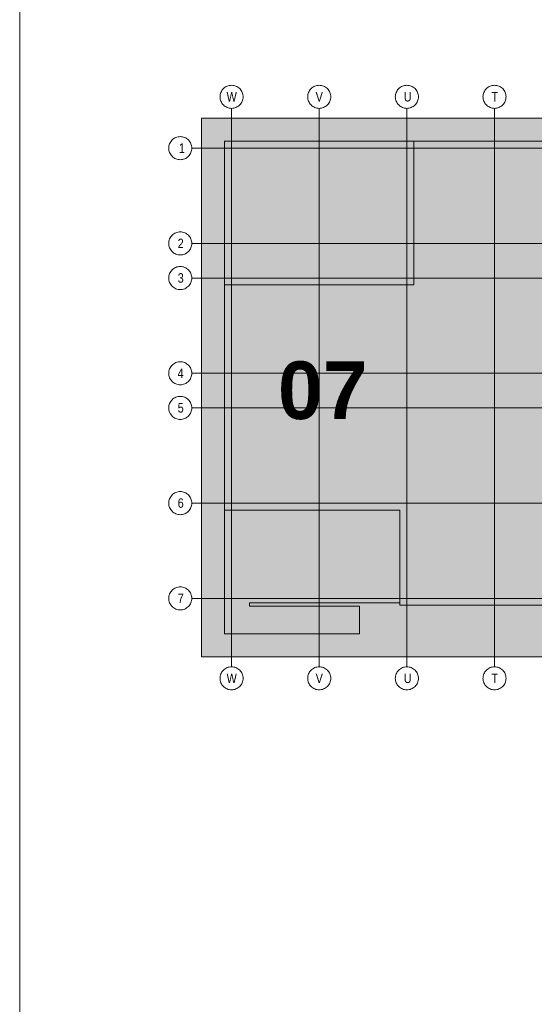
# Model space of a CAD drawing. Extents: x -620 to 300, y 62 to 1112.
# Tile 118 of 200: x 115 to 153, y 214 to 287. Entities that reach past the tile are written whole.
import ezdxf
from ezdxf.lldxf.tags import DXFTag

# ---------------------------------------------------------------- set-up
doc = ezdxf.new("R2010")
doc.units = 0
for name, color, linetype, lineweight in [('iwb_Plankopf Linie', 7, 'Continuous', 13), ('PK_LP', 7, 'Continuous', 9), ('PK_LP_Achsen', 7, 'STRICHPUNKT2', 5)]:
    doc.layers.add(name, color=color, linetype=linetype, lineweight=lineweight)
for name, color, linetype, lineweight, true_color in [('PK_LP_T03', 3, 'Continuous', 9, 0x00ff00), ('PK_LP_T03_Rest', 9, 'Continuous', 9, 0x808080), ('PK_LP_Tennung', 9, 'Continuous', 18, 0x808080)]:
    doc.layers.add(name, color=color, linetype=linetype, lineweight=lineweight, true_color=true_color)
doc.styles.get("Standard").update_dxf_attribs({"font": 'ARIALN.TTF'})
tags = doc.linetypes.add('grob', pattern=[14, 3, -8, 3]).pattern_tags.tags
tags[8:9] = [DXFTag(74, 4), DXFTag(75, 0), DXFTag(340, '0'), DXFTag(46, 0.0), DXFTag(50, 0.0), DXFTag(44, 0.0), DXFTag(45, 0.0)]
tags[6:7] = [DXFTag(74, 4), DXFTag(75, 0), DXFTag(340, '0'), DXFTag(46, 0.0), DXFTag(50, 0.0), DXFTag(44, 0.0), DXFTag(45, 0.0)]
tags[4:5] = [DXFTag(74, 4), DXFTag(75, 0), DXFTag(340, '0'), DXFTag(46, 0.0), DXFTag(50, 0.0), DXFTag(44, 0.0), DXFTag(45, 0.0)]
tags = doc.linetypes.add('STRICHPUNKT2', pattern=[12.7, 6.35, -3.175, 0, -3.175]).pattern_tags.tags
tags[10:11] = [DXFTag(74, 4), DXFTag(75, 0), DXFTag(340, '0'), DXFTag(46, 0.0), DXFTag(50, 0.0), DXFTag(44, 0.0), DXFTag(45, 0.0)]
tags[8:9] = [DXFTag(74, 4), DXFTag(75, 0), DXFTag(340, '0'), DXFTag(46, 0.0), DXFTag(50, 0.0), DXFTag(44, 0.0), DXFTag(45, 0.0)]
tags[6:7] = [DXFTag(74, 4), DXFTag(75, 0), DXFTag(340, '0'), DXFTag(46, 0.0), DXFTag(50, 0.0), DXFTag(44, 0.0), DXFTag(45, 0.0)]
tags[4:5] = [DXFTag(74, 4), DXFTag(75, 0), DXFTag(340, '0'), DXFTag(46, 0.0), DXFTag(50, 0.0), DXFTag(44, 0.0), DXFTag(45, 0.0)]

# ---------------------------------------------------------------- blocks, each defined once
blk = doc.blocks.new('Blockreferenz-A06CPVLRL0')
at = {"layer": 'PK_LP', "linetype": 'grob', "lineweight": 5, "ltscale": 0.13}
for p, q in [((128.76, 279.685), (143.888, 279.685)), ((128.76, 240.014), (128.76, 279.685)), ((143.888, 279.685), (169.728, 279.685)), ((143.888, 240.014), (143.888, 279.685)), ((143.888, 279.685), (143.888, 240.014)), ((143.888, 240.014), (128.76, 240.014)), ((169.728, 240.014), (143.888, 240.014))]:
    blk.add_line(p, q, dxfattribs=at)
at = {"layer": 'PK_LP', "linetype": 'ByBlock', "lineweight": 13, "ltscale": 0.13}
for p, q in [((130.46, 277.985), (144.395, 277.985)), ((130.46, 267.408), (130.46, 277.985)), ((209.085, 277.985), (144.395, 277.985)), ((144.395, 277.985), (144.395, 267.408)), ((144.395, 277.985), (144.395, 267.408)), ((130.46, 267.408), (130.46, 250.833)), ((144.395, 267.408), (130.46, 267.408)), ((144.395, 267.408), (130.46, 267.408)), ((130.46, 241.714), (130.46, 250.833)), ((130.46, 250.833), (143.38, 250.833)), ((130.46, 250.833), (143.38, 250.833)), ((143.38, 250.833), (143.38, 243.996)), ((143.38, 250.833), (143.38, 243.82)), ((143.38, 243.996), (132.286, 243.996)), ((132.286, 243.996), (132.286, 243.754)), ((132.286, 243.754), (140.398, 243.754)), ((140.398, 243.754), (140.398, 241.714)), ((143.38, 243.82), (196.075, 243.82)), ((140.398, 241.714), (130.46, 241.714))]:
    blk.add_line(p, q, dxfattribs=at)
at = {"layer": 'PK_LP_Achsen', "linetype": 'ByBlock', "ltscale": 0.13}
for p, q in [((130.567, 282.007), (130.642, 282.043)), ((130.642, 282.043), (130.721, 282.071)), ((130.721, 282.071), (130.802, 282.091)), ((130.802, 282.091), (130.884, 282.103)), ((130.884, 282.103), (130.968, 282.108)), ((130.968, 282.108), (131.051, 282.103)), ((131.051, 282.103), (131.134, 282.091)), ((131.134, 282.091), (131.214, 282.071)), ((131.214, 282.071), (131.293, 282.043)), ((131.293, 282.043), (131.368, 282.007)), ((137.027, 282.007), (137.102, 282.043)), ((137.102, 282.043), (137.181, 282.071)), ((137.181, 282.071), (137.262, 282.091)), ((137.262, 282.091), (137.344, 282.103)), ((137.344, 282.103), (137.428, 282.108)), ((137.428, 282.108), (137.511, 282.103)), ((137.511, 282.103), (137.594, 282.091)), ((137.594, 282.091), (137.674, 282.071)), ((137.674, 282.071), (137.753, 282.043)), ((137.753, 282.043), (137.828, 282.007)), ((143.487, 282.007), (143.562, 282.043)), ((143.562, 282.043), (143.641, 282.071)), ((143.641, 282.071), (143.722, 282.091)), ((143.722, 282.091), (143.804, 282.103)), ((143.804, 282.103), (143.888, 282.108)), ((143.888, 282.108), (143.971, 282.103)), ((143.971, 282.103), (144.054, 282.091)), ((144.054, 282.091), (144.134, 282.071)), ((144.134, 282.071), (144.213, 282.043)), ((144.213, 282.043), (144.288, 282.007)), ((149.947, 282.007), (150.022, 282.043)), ((150.022, 282.043), (150.101, 282.071)), ((150.101, 282.071), (150.182, 282.091)), ((150.182, 282.091), (150.264, 282.103)), ((150.264, 282.103), (150.348, 282.108)), ((150.348, 282.108), (150.431, 282.103)), ((150.431, 282.103), (150.514, 282.091)), ((150.514, 282.091), (150.594, 282.071)), ((150.594, 282.071), (150.673, 282.043)), ((150.673, 282.043), (150.748, 282.007)), ((130.118, 281.258), (130.122, 281.341)), ((130.122, 281.341), (130.134, 281.423)), ((130.134, 281.423), (130.154, 281.504)), ((130.154, 281.504), (130.182, 281.583)), ((130.182, 281.583), (130.218, 281.658)), ((130.218, 281.658), (130.261, 281.73)), ((130.261, 281.73), (130.311, 281.797)), ((130.311, 281.797), (130.367, 281.859)), ((130.367, 281.859), (130.428, 281.915)), ((130.428, 281.915), (130.495, 281.964)), ((130.495, 281.964), (130.567, 282.007)), ((131.368, 282.007), (131.44, 281.964)), ((131.44, 281.964), (131.507, 281.915)), ((131.507, 281.915), (131.569, 281.859)), ((131.569, 281.859), (131.625, 281.797)), ((131.625, 281.797), (131.674, 281.73)), ((131.674, 281.73), (131.717, 281.658)), ((131.717, 281.658), (131.753, 281.583)), ((131.753, 281.583), (131.781, 281.504)), ((131.781, 281.504), (131.801, 281.423)), ((131.801, 281.423), (131.814, 281.341)), ((131.814, 281.341), (131.818, 281.258)), ((136.578, 281.258), (136.582, 281.341)), ((136.582, 281.341), (136.594, 281.423)), ((136.594, 281.423), (136.614, 281.504)), ((136.614, 281.504), (136.642, 281.583)), ((136.642, 281.583), (136.678, 281.658)), ((136.678, 281.658), (136.721, 281.73)), ((136.721, 281.73), (136.771, 281.797)), ((136.771, 281.797), (136.827, 281.859)), ((136.827, 281.859), (136.888, 281.915)), ((136.888, 281.915), (136.955, 281.964)), ((136.955, 281.964), (137.027, 282.007)), ((137.828, 282.007), (137.9, 281.964)), ((137.9, 281.964), (137.967, 281.915)), ((137.967, 281.915), (138.029, 281.859)), ((138.029, 281.859), (138.085, 281.797)), ((138.085, 281.797), (138.134, 281.73)), ((138.134, 281.73), (138.177, 281.658)), ((138.177, 281.658), (138.213, 281.583)), ((138.213, 281.583), (138.241, 281.504)), ((138.241, 281.504), (138.261, 281.423)), ((138.261, 281.423), (138.274, 281.341)), ((138.274, 281.341), (138.278, 281.258)), ((143.038, 281.258), (143.042, 281.341)), ((143.042, 281.341), (143.054, 281.423)), ((143.054, 281.423), (143.074, 281.504)), ((143.074, 281.504), (143.102, 281.583)), ((143.102, 281.583), (143.138, 281.658)), ((143.138, 281.658), (143.181, 281.73)), ((143.181, 281.73), (143.231, 281.797)), ((143.231, 281.797), (143.287, 281.859)), ((143.287, 281.859), (143.348, 281.915)), ((143.348, 281.915), (143.415, 281.964)), ((143.415, 281.964), (143.487, 282.007)), ((144.288, 282.007), (144.36, 281.964)), ((144.36, 281.964), (144.427, 281.915)), ((144.427, 281.915), (144.489, 281.859)), ((144.489, 281.859), (144.545, 281.797)), ((144.545, 281.797), (144.594, 281.73)), ((144.594, 281.73), (144.637, 281.658)), ((144.637, 281.658), (144.673, 281.583)), ((144.673, 281.583), (144.701, 281.504)), ((144.701, 281.504), (144.721, 281.423)), ((144.721, 281.423), (144.734, 281.341)), ((144.734, 281.341), (144.738, 281.258)), ((149.498, 281.258), (149.502, 281.341)), ((149.502, 281.341), (149.514, 281.423)), ((149.514, 281.423), (149.534, 281.504)), ((149.534, 281.504), (149.562, 281.583)), ((149.562, 281.583), (149.598, 281.658)), ((149.598, 281.658), (149.641, 281.73)), ((149.641, 281.73), (149.691, 281.797)), ((149.691, 281.797), (149.747, 281.859)), ((149.747, 281.859), (149.808, 281.915)), ((149.808, 281.915), (149.875, 281.964)), ((149.875, 281.964), (149.947, 282.007)), ((150.748, 282.007), (150.82, 281.964)), ((150.82, 281.964), (150.887, 281.915)), ((150.887, 281.915), (150.949, 281.859)), ((150.949, 281.859), (151.005, 281.797)), ((151.005, 281.797), (151.054, 281.73)), ((151.054, 281.73), (151.097, 281.658)), ((151.097, 281.658), (151.133, 281.583)), ((151.133, 281.583), (151.161, 281.504)), ((151.161, 281.504), (151.181, 281.423)), ((151.181, 281.423), (151.194, 281.341)), ((151.194, 281.341), (151.198, 281.258)), ((130.122, 281.174), (130.118, 281.258)), ((130.134, 281.092), (130.122, 281.174)), ((130.154, 281.011), (130.134, 281.092)), ((130.182, 280.932), (130.154, 281.011)), ((130.218, 280.857), (130.182, 280.932)), ((130.261, 280.785), (130.218, 280.857)), ((130.311, 280.718), (130.261, 280.785)), ((130.367, 280.656), (130.311, 280.718)), ((130.428, 280.6), (130.367, 280.656)), ((130.495, 280.551), (130.428, 280.6)), ((131.507, 280.6), (131.44, 280.551)), ((131.569, 280.656), (131.507, 280.6)), ((131.625, 280.718), (131.569, 280.656)), ((131.674, 280.785), (131.625, 280.718)), ((131.717, 280.857), (131.674, 280.785)), ((131.753, 280.932), (131.717, 280.857)), ((131.781, 281.011), (131.753, 280.932)), ((131.801, 281.092), (131.781, 281.011)), ((131.814, 281.174), (131.801, 281.092)), ((131.818, 281.258), (131.814, 281.174)), ((136.582, 281.174), (136.578, 281.258)), ((136.594, 281.092), (136.582, 281.174)), ((136.614, 281.011), (136.594, 281.092)), ((136.642, 280.932), (136.614, 281.011)), ((136.678, 280.857), (136.642, 280.932)), ((136.721, 280.785), (136.678, 280.857)), ((136.771, 280.718), (136.721, 280.785)), ((136.827, 280.656), (136.771, 280.718)), ((136.888, 280.6), (136.827, 280.656)), ((136.955, 280.551), (136.888, 280.6)), ((137.967, 280.6), (137.9, 280.551)), ((138.029, 280.656), (137.967, 280.6)), ((138.085, 280.718), (138.029, 280.656)), ((138.134, 280.785), (138.085, 280.718)), ((138.177, 280.857), (138.134, 280.785)), ((138.213, 280.932), (138.177, 280.857)), ((138.241, 281.011), (138.213, 280.932)), ((138.261, 281.092), (138.241, 281.011)), ((138.274, 281.174), (138.261, 281.092)), ((138.278, 281.258), (138.274, 281.174)), ((143.042, 281.174), (143.038, 281.258)), ((143.054, 281.092), (143.042, 281.174)), ((143.074, 281.011), (143.054, 281.092)), ((143.102, 280.932), (143.074, 281.011)), ((143.138, 280.857), (143.102, 280.932)), ((143.181, 280.785), (143.138, 280.857)), ((143.231, 280.718), (143.181, 280.785)), ((143.287, 280.656), (143.231, 280.718)), ((143.348, 280.6), (143.287, 280.656)), ((143.415, 280.551), (143.348, 280.6)), ((144.427, 280.6), (144.36, 280.551)), ((144.489, 280.656), (144.427, 280.6)), ((144.545, 280.718), (144.489, 280.656)), ((144.594, 280.785), (144.545, 280.718)), ((144.637, 280.857), (144.594, 280.785)), ((144.673, 280.932), (144.637, 280.857)), ((144.701, 281.011), (144.673, 280.932)), ((144.721, 281.092), (144.701, 281.011)), ((144.734, 281.174), (144.721, 281.092)), ((144.738, 281.258), (144.734, 281.174)), ((149.502, 281.174), (149.498, 281.258)), ((149.514, 281.092), (149.502, 281.174)), ((149.534, 281.011), (149.514, 281.092)), ((149.562, 280.932), (149.534, 281.011)), ((149.598, 280.857), (149.562, 280.932)), ((149.641, 280.785), (149.598, 280.857)), ((149.691, 280.718), (149.641, 280.785)), ((149.747, 280.656), (149.691, 280.718)), ((149.808, 280.6), (149.747, 280.656)), ((149.875, 280.551), (149.808, 280.6)), ((150.887, 280.6), (150.82, 280.551)), ((150.949, 280.656), (150.887, 280.6)), ((151.005, 280.718), (150.949, 280.656)), ((151.054, 280.785), (151.005, 280.718)), ((151.097, 280.857), (151.054, 280.785)), ((151.133, 280.932), (151.097, 280.857)), ((151.161, 281.011), (151.133, 280.932)), ((151.181, 281.092), (151.161, 281.011)), ((151.194, 281.174), (151.181, 281.092)), ((151.198, 281.258), (151.194, 281.174)), ((130.567, 280.508), (130.495, 280.551)), ((130.642, 280.472), (130.567, 280.508)), ((130.721, 280.444), (130.642, 280.472)), ((130.802, 280.424), (130.721, 280.444)), ((130.884, 280.412), (130.802, 280.424)), ((130.968, 280.408), (130.884, 280.412)), ((131.051, 280.412), (130.968, 280.408)), ((131.134, 280.424), (131.051, 280.412)), ((131.214, 280.444), (131.134, 280.424)), ((131.293, 280.472), (131.214, 280.444)), ((131.368, 280.508), (131.293, 280.472)), ((131.44, 280.551), (131.368, 280.508)), ((137.027, 280.508), (136.955, 280.551)), ((137.102, 280.472), (137.027, 280.508)), ((137.181, 280.444), (137.102, 280.472)), ((137.262, 280.424), (137.181, 280.444)), ((137.344, 280.412), (137.262, 280.424)), ((137.428, 280.408), (137.344, 280.412)), ((137.511, 280.412), (137.428, 280.408)), ((137.594, 280.424), (137.511, 280.412)), ((137.674, 280.444), (137.594, 280.424)), ((137.753, 280.472), (137.674, 280.444)), ((137.828, 280.508), (137.753, 280.472)), ((137.9, 280.551), (137.828, 280.508)), ((143.487, 280.508), (143.415, 280.551)), ((143.562, 280.472), (143.487, 280.508)), ((143.641, 280.444), (143.562, 280.472)), ((143.722, 280.424), (143.641, 280.444)), ((143.804, 280.412), (143.722, 280.424)), ((143.888, 280.408), (143.804, 280.412)), ((143.971, 280.412), (143.888, 280.408)), ((144.054, 280.424), (143.971, 280.412)), ((144.134, 280.444), (144.054, 280.424)), ((144.213, 280.472), (144.134, 280.444)), ((144.288, 280.508), (144.213, 280.472)), ((144.36, 280.551), (144.288, 280.508)), ((149.947, 280.508), (149.875, 280.551)), ((150.022, 280.472), (149.947, 280.508)), ((150.101, 280.444), (150.022, 280.472)), ((150.182, 280.424), (150.101, 280.444)), ((150.264, 280.412), (150.182, 280.424)), ((150.348, 280.408), (150.264, 280.412)), ((150.431, 280.412), (150.348, 280.408)), ((150.514, 280.424), (150.431, 280.412)), ((150.594, 280.444), (150.514, 280.424)), ((150.673, 280.472), (150.594, 280.444)), ((150.748, 280.508), (150.673, 280.472)), ((150.82, 280.551), (150.748, 280.508)), ((126.354, 277.643), (126.374, 277.724)), ((126.374, 277.724), (126.402, 277.803)), ((126.402, 277.803), (126.438, 277.878)), ((126.438, 277.878), (126.481, 277.95)), ((126.481, 277.95), (126.531, 278.017)), ((126.531, 278.017), (126.587, 278.079)), ((126.587, 278.079), (126.649, 278.135)), ((126.649, 278.135), (126.716, 278.184)), ((126.716, 278.184), (126.787, 278.227)), ((126.787, 278.227), (126.862, 278.263)), ((126.862, 278.263), (126.941, 278.291)), ((126.941, 278.291), (127.022, 278.311)), ((127.022, 278.311), (127.104, 278.323)), ((127.104, 278.323), (127.188, 278.328)), ((127.188, 278.328), (127.271, 278.323)), ((127.271, 278.323), (127.354, 278.311)), ((127.354, 278.311), (127.434, 278.291)), ((127.434, 278.291), (127.513, 278.263)), ((127.513, 278.263), (127.588, 278.227)), ((127.588, 278.227), (127.66, 278.184)), ((127.66, 278.184), (127.727, 278.135)), ((127.727, 278.135), (127.789, 278.079)), ((127.789, 278.079), (127.845, 278.017)), ((127.845, 278.017), (127.894, 277.95)), ((127.894, 277.95), (127.937, 277.878)), ((127.937, 277.878), (127.973, 277.803)), ((127.973, 277.803), (128.001, 277.724)), ((128.001, 277.724), (128.021, 277.643)), ((126.338, 277.478), (126.342, 277.561)), ((126.342, 277.394), (126.338, 277.478)), ((126.342, 277.561), (126.354, 277.643)), ((126.354, 277.312), (126.342, 277.394)), ((126.374, 277.231), (126.354, 277.312)), ((126.402, 277.152), (126.374, 277.231)), ((126.438, 277.077), (126.402, 277.152)), ((126.481, 277.005), (126.438, 277.077)), ((126.531, 276.938), (126.481, 277.005)), ((126.587, 276.877), (126.531, 276.938)), ((127.845, 276.938), (127.789, 276.877)), ((127.894, 277.005), (127.845, 276.938)), ((127.937, 277.077), (127.894, 277.005)), ((127.973, 277.152), (127.937, 277.077)), ((128.001, 277.231), (127.973, 277.152)), ((128.021, 277.312), (128.001, 277.231)), ((128.021, 277.643), (128.034, 277.561)), ((128.034, 277.394), (128.021, 277.312)), ((128.034, 277.561), (128.038, 277.478)), ((128.038, 277.478), (128.034, 277.394)), ((126.649, 276.82), (126.587, 276.877)), ((126.716, 276.771), (126.649, 276.82)), ((126.787, 276.728), (126.716, 276.771)), ((126.862, 276.692), (126.787, 276.728)), ((126.941, 276.664), (126.862, 276.692)), ((127.022, 276.644), (126.941, 276.664)), ((127.104, 276.632), (127.022, 276.644)), ((127.188, 276.628), (127.104, 276.632)), ((127.271, 276.632), (127.188, 276.628)), ((127.354, 276.644), (127.271, 276.632)), ((127.434, 276.664), (127.354, 276.644)), ((127.513, 276.692), (127.434, 276.664)), ((127.588, 276.728), (127.513, 276.692)), ((127.66, 276.771), (127.588, 276.728)), ((127.727, 276.82), (127.66, 276.771)), ((127.789, 276.877), (127.727, 276.82)), ((126.649, 271.122), (126.716, 271.172)), ((126.716, 271.172), (126.787, 271.215)), ((126.787, 271.215), (126.862, 271.25)), ((126.862, 271.25), (126.941, 271.278)), ((126.941, 271.278), (127.022, 271.299)), ((127.022, 271.299), (127.104, 271.311)), ((127.104, 271.311), (127.188, 271.315)), ((127.188, 271.315), (127.271, 271.311)), ((127.271, 271.311), (127.354, 271.299)), ((127.354, 271.299), (127.434, 271.278)), ((127.434, 271.278), (127.513, 271.25)), ((127.513, 271.25), (127.588, 271.215)), ((127.588, 271.215), (127.66, 271.172)), ((127.66, 271.172), (127.727, 271.122)), ((126.338, 270.465), (126.342, 270.548)), ((126.342, 270.382), (126.338, 270.465)), ((126.342, 270.548), (126.354, 270.631)), ((126.354, 270.631), (126.374, 270.712)), ((126.374, 270.712), (126.402, 270.79)), ((126.402, 270.79), (126.438, 270.866)), ((126.438, 270.866), (126.481, 270.937)), ((126.481, 270.937), (126.531, 271.004)), ((126.531, 271.004), (126.587, 271.066)), ((126.587, 271.066), (126.649, 271.122)), ((127.727, 271.122), (127.789, 271.066)), ((127.789, 271.066), (127.845, 271.004)), ((127.845, 271.004), (127.894, 270.937)), ((127.894, 270.937), (127.937, 270.866)), ((127.937, 270.866), (127.973, 270.79)), ((127.973, 270.79), (128.001, 270.712)), ((128.001, 270.712), (128.021, 270.631)), ((128.021, 270.631), (128.034, 270.548)), ((128.034, 270.548), (128.038, 270.465)), ((128.038, 270.465), (128.034, 270.382)), ((126.354, 270.299), (126.342, 270.382)), ((126.374, 270.218), (126.354, 270.299)), ((126.402, 270.14), (126.374, 270.218)), ((126.438, 270.064), (126.402, 270.14)), ((126.481, 269.993), (126.438, 270.064)), ((126.531, 269.926), (126.481, 269.993)), ((126.587, 269.864), (126.531, 269.926)), ((126.649, 269.808), (126.587, 269.864)), ((126.716, 269.758), (126.649, 269.808)), ((126.787, 269.715), (126.716, 269.758)), ((126.862, 269.68), (126.787, 269.715)), ((127.588, 269.715), (127.513, 269.68)), ((127.66, 269.758), (127.588, 269.715)), ((127.727, 269.808), (127.66, 269.758)), ((127.789, 269.864), (127.727, 269.808)), ((127.845, 269.926), (127.789, 269.864)), ((127.894, 269.993), (127.845, 269.926)), ((127.937, 270.064), (127.894, 269.993)), ((127.973, 270.14), (127.937, 270.064)), ((128.001, 270.218), (127.973, 270.14)), ((128.021, 270.299), (128.001, 270.218)), ((128.034, 270.382), (128.021, 270.299)), ((126.941, 269.652), (126.862, 269.68)), ((127.022, 269.631), (126.941, 269.652)), ((127.104, 269.619), (127.022, 269.631)), ((127.188, 269.615), (127.104, 269.619)), ((127.271, 269.619), (127.188, 269.615)), ((127.354, 269.631), (127.271, 269.619)), ((127.434, 269.652), (127.354, 269.631)), ((127.513, 269.68), (127.434, 269.652)), ((126.374, 268.162), (126.402, 268.24)), ((126.402, 268.24), (126.438, 268.316)), ((126.438, 268.316), (126.481, 268.387)), ((126.481, 268.387), (126.531, 268.454)), ((126.531, 268.454), (126.587, 268.516)), ((126.587, 268.516), (126.649, 268.572)), ((126.649, 268.572), (126.716, 268.622)), ((126.716, 268.622), (126.787, 268.665)), ((126.787, 268.665), (126.862, 268.7)), ((126.862, 268.7), (126.941, 268.728)), ((126.941, 268.728), (127.022, 268.749)), ((127.022, 268.749), (127.104, 268.761)), ((127.104, 268.761), (127.188, 268.765)), ((127.188, 268.765), (127.271, 268.761)), ((127.271, 268.761), (127.354, 268.749)), ((127.354, 268.749), (127.434, 268.728)), ((127.434, 268.728), (127.513, 268.7)), ((127.513, 268.7), (127.588, 268.665)), ((127.588, 268.665), (127.66, 268.622)), ((127.66, 268.622), (127.727, 268.572)), ((127.727, 268.572), (127.789, 268.516)), ((127.789, 268.516), (127.845, 268.454)), ((127.845, 268.454), (127.894, 268.387)), ((127.894, 268.387), (127.937, 268.316)), ((127.937, 268.316), (127.973, 268.24)), ((127.973, 268.24), (128.001, 268.162)), ((126.338, 267.915), (126.342, 267.998)), ((126.342, 267.832), (126.338, 267.915)), ((126.342, 267.998), (126.354, 268.081)), ((126.354, 267.749), (126.342, 267.832)), ((126.354, 268.081), (126.374, 268.162)), ((126.374, 267.668), (126.354, 267.749)), ((126.402, 267.59), (126.374, 267.668)), ((126.438, 267.514), (126.402, 267.59)), ((126.481, 267.443), (126.438, 267.514)), ((127.937, 267.514), (127.894, 267.443)), ((127.973, 267.59), (127.937, 267.514)), ((128.001, 267.668), (127.973, 267.59)), ((128.001, 268.162), (128.021, 268.081)), ((128.021, 267.749), (128.001, 267.668)), ((128.021, 268.081), (128.034, 267.998)), ((128.034, 267.832), (128.021, 267.749)), ((128.034, 267.998), (128.038, 267.915)), ((128.038, 267.915), (128.034, 267.832)), ((126.531, 267.376), (126.481, 267.443)), ((126.587, 267.314), (126.531, 267.376)), ((126.649, 267.258), (126.587, 267.314)), ((126.716, 267.208), (126.649, 267.258)), ((126.787, 267.165), (126.716, 267.208)), ((126.862, 267.13), (126.787, 267.165)), ((126.941, 267.102), (126.862, 267.13)), ((127.022, 267.081), (126.941, 267.102)), ((127.104, 267.069), (127.022, 267.081)), ((127.188, 267.065), (127.104, 267.069)), ((127.271, 267.069), (127.188, 267.065)), ((127.354, 267.081), (127.271, 267.069)), ((127.434, 267.102), (127.354, 267.081)), ((127.513, 267.13), (127.434, 267.102)), ((127.588, 267.165), (127.513, 267.13)), ((127.66, 267.208), (127.588, 267.165)), ((127.727, 267.258), (127.66, 267.208)), ((127.789, 267.314), (127.727, 267.258)), ((127.845, 267.376), (127.789, 267.314)), ((127.894, 267.443), (127.845, 267.376)), ((126.862, 261.688), (126.941, 261.716)), ((126.941, 261.716), (127.022, 261.736)), ((127.022, 261.736), (127.104, 261.748)), ((127.104, 261.748), (127.188, 261.753)), ((127.188, 261.753), (127.271, 261.748)), ((127.271, 261.748), (127.354, 261.736)), ((127.354, 261.736), (127.434, 261.716)), ((127.434, 261.716), (127.513, 261.688)), ((126.342, 260.986), (126.354, 261.068)), ((126.354, 261.068), (126.374, 261.149)), ((126.374, 261.149), (126.402, 261.228)), ((126.402, 261.228), (126.438, 261.303)), ((126.438, 261.303), (126.481, 261.375)), ((126.481, 261.375), (126.531, 261.442)), ((126.531, 261.442), (126.587, 261.504)), ((126.587, 261.504), (126.649, 261.56)), ((126.649, 261.56), (126.716, 261.609)), ((126.716, 261.609), (126.787, 261.652)), ((126.787, 261.652), (126.862, 261.688)), ((127.513, 261.688), (127.588, 261.652)), ((127.588, 261.652), (127.66, 261.609)), ((127.66, 261.609), (127.727, 261.56)), ((127.727, 261.56), (127.789, 261.504)), ((127.789, 261.504), (127.845, 261.442)), ((127.845, 261.442), (127.894, 261.375)), ((127.894, 261.375), (127.937, 261.303)), ((127.937, 261.303), (127.973, 261.228)), ((127.973, 261.228), (128.001, 261.149)), ((128.001, 261.149), (128.021, 261.068)), ((128.021, 261.068), (128.034, 260.986)), ((126.338, 260.903), (126.342, 260.986)), ((126.342, 260.819), (126.338, 260.903)), ((126.354, 260.737), (126.342, 260.819)), ((126.374, 260.656), (126.354, 260.737)), ((126.402, 260.577), (126.374, 260.656)), ((126.438, 260.502), (126.402, 260.577)), ((126.481, 260.43), (126.438, 260.502)), ((126.531, 260.363), (126.481, 260.43)), ((126.587, 260.302), (126.531, 260.363)), ((126.649, 260.245), (126.587, 260.302)), ((127.789, 260.302), (127.727, 260.245)), ((127.845, 260.363), (127.789, 260.302)), ((127.894, 260.43), (127.845, 260.363)), ((127.937, 260.502), (127.894, 260.43)), ((127.973, 260.577), (127.937, 260.502)), ((128.001, 260.656), (127.973, 260.577)), ((128.021, 260.737), (128.001, 260.656)), ((128.034, 260.819), (128.021, 260.737)), ((128.034, 260.986), (128.038, 260.903)), ((128.038, 260.903), (128.034, 260.819)), ((126.716, 260.196), (126.649, 260.245)), ((126.787, 260.153), (126.716, 260.196)), ((126.862, 260.117), (126.787, 260.153)), ((126.941, 260.089), (126.862, 260.117)), ((127.022, 260.069), (126.941, 260.089)), ((127.104, 260.057), (127.022, 260.069)), ((127.188, 260.053), (127.104, 260.057)), ((127.271, 260.057), (127.188, 260.053)), ((127.354, 260.069), (127.271, 260.057)), ((127.434, 260.089), (127.354, 260.069)), ((127.513, 260.117), (127.434, 260.089)), ((127.588, 260.153), (127.513, 260.117)), ((127.66, 260.196), (127.588, 260.153)), ((127.727, 260.245), (127.66, 260.196)), ((126.438, 258.753), (126.481, 258.825)), ((126.481, 258.825), (126.531, 258.892)), ((126.531, 258.892), (126.587, 258.954)), ((126.587, 258.954), (126.649, 259.01)), ((126.649, 259.01), (126.716, 259.059)), ((126.716, 259.059), (126.787, 259.102)), ((126.787, 259.102), (126.862, 259.138)), ((126.862, 259.138), (126.941, 259.166)), ((126.941, 259.166), (127.022, 259.186)), ((127.022, 259.186), (127.104, 259.198)), ((127.104, 259.198), (127.188, 259.203)), ((127.188, 259.203), (127.271, 259.198)), ((127.271, 259.198), (127.354, 259.186)), ((127.354, 259.186), (127.434, 259.166)), ((127.434, 259.166), (127.513, 259.138)), ((127.513, 259.138), (127.588, 259.102)), ((127.588, 259.102), (127.66, 259.059)), ((127.66, 259.059), (127.727, 259.01)), ((127.727, 259.01), (127.789, 258.954)), ((127.789, 258.954), (127.845, 258.892)), ((127.845, 258.892), (127.894, 258.825)), ((127.894, 258.825), (127.937, 258.753)), ((126.338, 258.353), (126.342, 258.436)), ((126.342, 258.269), (126.338, 258.353)), ((126.342, 258.436), (126.354, 258.518)), ((126.354, 258.187), (126.342, 258.269)), ((126.354, 258.518), (126.374, 258.599)), ((126.374, 258.106), (126.354, 258.187)), ((126.374, 258.599), (126.402, 258.678)), ((126.402, 258.027), (126.374, 258.106)), ((126.402, 258.678), (126.438, 258.753)), ((127.937, 258.753), (127.973, 258.678)), ((127.973, 258.678), (128.001, 258.599)), ((128.001, 258.106), (127.973, 258.027)), ((128.001, 258.599), (128.021, 258.518)), ((128.021, 258.187), (128.001, 258.106)), ((128.021, 258.518), (128.034, 258.436)), ((128.034, 258.269), (128.021, 258.187)), ((128.034, 258.436), (128.038, 258.353)), ((128.038, 258.353), (128.034, 258.269)), ((126.438, 257.952), (126.402, 258.027)), ((126.481, 257.88), (126.438, 257.952)), ((126.531, 257.813), (126.481, 257.88)), ((126.587, 257.752), (126.531, 257.813)), ((126.649, 257.695), (126.587, 257.752)), ((126.716, 257.646), (126.649, 257.695)), ((126.787, 257.603), (126.716, 257.646)), ((126.862, 257.567), (126.787, 257.603)), ((126.941, 257.539), (126.862, 257.567)), ((127.022, 257.519), (126.941, 257.539)), ((127.104, 257.507), (127.022, 257.519)), ((127.188, 257.503), (127.104, 257.507)), ((127.271, 257.507), (127.188, 257.503)), ((127.354, 257.519), (127.271, 257.507)), ((127.434, 257.539), (127.354, 257.519)), ((127.513, 257.567), (127.434, 257.539)), ((127.588, 257.603), (127.513, 257.567)), ((127.66, 257.646), (127.588, 257.603)), ((127.727, 257.695), (127.66, 257.646)), ((127.789, 257.752), (127.727, 257.695)), ((127.845, 257.813), (127.789, 257.752)), ((127.894, 257.88), (127.845, 257.813)), ((127.937, 257.952), (127.894, 257.88)), ((127.973, 258.027), (127.937, 257.952)), ((126.354, 251.506), (126.374, 251.587)), ((126.374, 251.587), (126.402, 251.665)), ((126.402, 251.665), (126.438, 251.741)), ((126.438, 251.741), (126.481, 251.812)), ((126.481, 251.812), (126.531, 251.879)), ((126.531, 251.879), (126.587, 251.941)), ((126.587, 251.941), (126.649, 251.997)), ((126.649, 251.997), (126.716, 252.047)), ((126.716, 252.047), (126.787, 252.09)), ((126.787, 252.09), (126.862, 252.125)), ((126.862, 252.125), (126.941, 252.153)), ((126.941, 252.153), (127.022, 252.174)), ((127.022, 252.174), (127.104, 252.186)), ((127.104, 252.186), (127.188, 252.19)), ((127.188, 252.19), (127.271, 252.186)), ((127.271, 252.186), (127.354, 252.174)), ((127.354, 252.174), (127.434, 252.153)), ((127.434, 252.153), (127.513, 252.125)), ((127.513, 252.125), (127.588, 252.09)), ((127.588, 252.09), (127.66, 252.047)), ((127.66, 252.047), (127.727, 251.997)), ((127.727, 251.997), (127.789, 251.941)), ((127.789, 251.941), (127.845, 251.879)), ((127.845, 251.879), (127.894, 251.812)), ((127.894, 251.812), (127.937, 251.741)), ((127.937, 251.741), (127.973, 251.665)), ((127.973, 251.665), (128.001, 251.587)), ((128.001, 251.587), (128.021, 251.506)), ((126.338, 251.34), (126.342, 251.423)), ((126.342, 251.257), (126.338, 251.34)), ((126.342, 251.423), (126.354, 251.506)), ((126.354, 251.174), (126.342, 251.257)), ((126.374, 251.093), (126.354, 251.174)), ((126.402, 251.015), (126.374, 251.093)), ((126.438, 250.939), (126.402, 251.015)), ((126.481, 250.868), (126.438, 250.939)), ((126.531, 250.801), (126.481, 250.868)), ((127.894, 250.868), (127.845, 250.801)), ((127.937, 250.939), (127.894, 250.868)), ((127.973, 251.015), (127.937, 250.939)), ((128.001, 251.093), (127.973, 251.015)), ((128.021, 251.174), (128.001, 251.093)), ((128.021, 251.506), (128.034, 251.423)), ((128.034, 251.257), (128.021, 251.174)), ((128.034, 251.423), (128.038, 251.34)), ((128.038, 251.34), (128.034, 251.257)), ((126.587, 250.739), (126.531, 250.801)), ((126.649, 250.683), (126.587, 250.739)), ((126.716, 250.633), (126.649, 250.683)), ((126.787, 250.59), (126.716, 250.633)), ((126.862, 250.555), (126.787, 250.59)), ((126.941, 250.527), (126.862, 250.555)), ((127.022, 250.506), (126.941, 250.527)), ((127.104, 250.494), (127.022, 250.506)), ((127.188, 250.49), (127.104, 250.494)), ((127.271, 250.494), (127.188, 250.49)), ((127.354, 250.506), (127.271, 250.494)), ((127.434, 250.527), (127.354, 250.506)), ((127.513, 250.555), (127.434, 250.527)), ((127.588, 250.59), (127.513, 250.555)), ((127.66, 250.633), (127.588, 250.59)), ((127.727, 250.683), (127.66, 250.633)), ((127.789, 250.739), (127.727, 250.683)), ((127.845, 250.801), (127.789, 250.739)), ((126.716, 245.034), (126.787, 245.077)), ((126.787, 245.077), (126.862, 245.113)), ((126.862, 245.113), (126.941, 245.141)), ((126.941, 245.141), (127.022, 245.161)), ((127.022, 245.161), (127.104, 245.173)), ((127.104, 245.173), (127.188, 245.178)), ((127.188, 245.178), (127.271, 245.173)), ((127.271, 245.173), (127.354, 245.161)), ((127.354, 245.161), (127.434, 245.141)), ((127.434, 245.141), (127.513, 245.113)), ((127.513, 245.113), (127.588, 245.077)), ((127.588, 245.077), (127.66, 245.034)), ((126.338, 244.328), (126.342, 244.411)), ((126.342, 244.244), (126.338, 244.328)), ((126.342, 244.411), (126.354, 244.493)), ((126.354, 244.493), (126.374, 244.574)), ((126.374, 244.574), (126.402, 244.653)), ((126.402, 244.653), (126.438, 244.728)), ((126.438, 244.728), (126.481, 244.8)), ((126.481, 244.8), (126.531, 244.867)), ((126.531, 244.867), (126.587, 244.929)), ((126.587, 244.929), (126.649, 244.985)), ((126.649, 244.985), (126.716, 245.034)), ((127.66, 245.034), (127.727, 244.985)), ((127.727, 244.985), (127.789, 244.929)), ((127.789, 244.929), (127.845, 244.867)), ((127.845, 244.867), (127.894, 244.8)), ((127.894, 244.8), (127.937, 244.728)), ((127.937, 244.728), (127.973, 244.653)), ((127.973, 244.653), (128.001, 244.574)), ((128.001, 244.574), (128.021, 244.493)), ((128.021, 244.493), (128.034, 244.411)), ((128.034, 244.411), (128.038, 244.328)), ((128.038, 244.328), (128.034, 244.244)), ((126.354, 244.162), (126.342, 244.244)), ((126.374, 244.081), (126.354, 244.162)), ((126.402, 244.002), (126.374, 244.081)), ((126.438, 243.927), (126.402, 244.002)), ((126.481, 243.855), (126.438, 243.927)), ((126.531, 243.788), (126.481, 243.855)), ((126.587, 243.727), (126.531, 243.788)), ((126.649, 243.67), (126.587, 243.727)), ((126.716, 243.621), (126.649, 243.67)), ((126.787, 243.578), (126.716, 243.621)), ((127.66, 243.621), (127.588, 243.578)), ((127.727, 243.67), (127.66, 243.621)), ((127.789, 243.727), (127.727, 243.67)), ((127.845, 243.788), (127.789, 243.727)), ((127.894, 243.855), (127.845, 243.788)), ((127.937, 243.927), (127.894, 243.855)), ((127.973, 244.002), (127.937, 243.927)), ((128.001, 244.081), (127.973, 244.002)), ((128.021, 244.162), (128.001, 244.081)), ((128.034, 244.244), (128.021, 244.162)), ((126.862, 243.542), (126.787, 243.578)), ((126.941, 243.514), (126.862, 243.542)), ((127.022, 243.494), (126.941, 243.514)), ((127.104, 243.482), (127.022, 243.494)), ((127.188, 243.478), (127.104, 243.482)), ((127.271, 243.482), (127.188, 243.478)), ((127.354, 243.494), (127.271, 243.482)), ((127.434, 243.514), (127.354, 243.494)), ((127.513, 243.542), (127.434, 243.514)), ((127.588, 243.578), (127.513, 243.542)), ((130.642, 239.227), (130.721, 239.255)), ((130.721, 239.255), (130.802, 239.275)), ((130.802, 239.275), (130.884, 239.287)), ((130.884, 239.287), (130.968, 239.291)), ((130.968, 239.291), (131.051, 239.287)), ((131.051, 239.287), (131.134, 239.275)), ((131.134, 239.275), (131.214, 239.255)), ((131.214, 239.255), (131.293, 239.227)), ((137.102, 239.227), (137.181, 239.255)), ((137.181, 239.255), (137.262, 239.275)), ((137.262, 239.275), (137.344, 239.287)), ((137.344, 239.287), (137.428, 239.291)), ((137.428, 239.291), (137.511, 239.287)), ((137.511, 239.287), (137.594, 239.275)), ((137.594, 239.275), (137.674, 239.255)), ((137.674, 239.255), (137.753, 239.227)), ((143.562, 239.227), (143.641, 239.255)), ((143.641, 239.255), (143.722, 239.275)), ((143.722, 239.275), (143.804, 239.287)), ((143.804, 239.287), (143.888, 239.291)), ((143.888, 239.291), (143.971, 239.287)), ((143.971, 239.287), (144.054, 239.275)), ((144.054, 239.275), (144.134, 239.255)), ((144.134, 239.255), (144.213, 239.227)), ((150.022, 239.227), (150.101, 239.255)), ((150.101, 239.255), (150.182, 239.275)), ((150.182, 239.275), (150.264, 239.287)), ((150.264, 239.287), (150.348, 239.291)), ((150.348, 239.291), (150.431, 239.287)), ((150.431, 239.287), (150.514, 239.275)), ((150.514, 239.275), (150.594, 239.255)), ((150.594, 239.255), (150.673, 239.227)), ((130.118, 238.441), (130.122, 238.525)), ((130.122, 238.525), (130.134, 238.607)), ((130.134, 238.607), (130.154, 238.688)), ((130.154, 238.688), (130.182, 238.767)), ((130.182, 238.767), (130.218, 238.842)), ((130.218, 238.842), (130.261, 238.914)), ((130.261, 238.914), (130.311, 238.981)), ((130.311, 238.981), (130.367, 239.042)), ((130.367, 239.042), (130.428, 239.098)), ((130.428, 239.098), (130.495, 239.148)), ((130.495, 239.148), (130.567, 239.191)), ((130.567, 239.191), (130.642, 239.227)), ((131.293, 239.227), (131.368, 239.191)), ((131.368, 239.191), (131.44, 239.148)), ((131.44, 239.148), (131.507, 239.098)), ((131.507, 239.098), (131.569, 239.042)), ((131.569, 239.042), (131.625, 238.981)), ((131.625, 238.981), (131.674, 238.914)), ((131.674, 238.914), (131.717, 238.842)), ((131.717, 238.842), (131.753, 238.767)), ((131.753, 238.767), (131.781, 238.688)), ((131.781, 238.688), (131.801, 238.607)), ((131.801, 238.607), (131.814, 238.525)), ((131.814, 238.525), (131.818, 238.441)), ((136.578, 238.441), (136.582, 238.525)), ((136.582, 238.525), (136.594, 238.607)), ((136.594, 238.607), (136.614, 238.688)), ((136.614, 238.688), (136.642, 238.767)), ((136.642, 238.767), (136.678, 238.842)), ((136.678, 238.842), (136.721, 238.914)), ((136.721, 238.914), (136.771, 238.981)), ((136.771, 238.981), (136.827, 239.042)), ((136.827, 239.042), (136.888, 239.098)), ((136.888, 239.098), (136.955, 239.148)), ((136.955, 239.148), (137.027, 239.191)), ((137.027, 239.191), (137.102, 239.227)), ((137.753, 239.227), (137.828, 239.191)), ((137.828, 239.191), (137.9, 239.148)), ((137.9, 239.148), (137.967, 239.098)), ((137.967, 239.098), (138.029, 239.042)), ((138.029, 239.042), (138.085, 238.981)), ((138.085, 238.981), (138.134, 238.914)), ((138.134, 238.914), (138.177, 238.842)), ((138.177, 238.842), (138.213, 238.767)), ((138.213, 238.767), (138.241, 238.688)), ((138.241, 238.688), (138.261, 238.607)), ((138.261, 238.607), (138.274, 238.525)), ((138.274, 238.525), (138.278, 238.441)), ((143.038, 238.441), (143.042, 238.525)), ((143.042, 238.525), (143.054, 238.607)), ((143.054, 238.607), (143.074, 238.688)), ((143.074, 238.688), (143.102, 238.767)), ((143.102, 238.767), (143.138, 238.842)), ((143.138, 238.842), (143.181, 238.914)), ((143.181, 238.914), (143.231, 238.981)), ((143.231, 238.981), (143.287, 239.042)), ((143.287, 239.042), (143.348, 239.098)), ((143.348, 239.098), (143.415, 239.148)), ((143.415, 239.148), (143.487, 239.191)), ((143.487, 239.191), (143.562, 239.227)), ((144.213, 239.227), (144.288, 239.191)), ((144.288, 239.191), (144.36, 239.148)), ((144.36, 239.148), (144.427, 239.098)), ((144.427, 239.098), (144.489, 239.042)), ((144.489, 239.042), (144.545, 238.981)), ((144.545, 238.981), (144.594, 238.914)), ((144.594, 238.914), (144.637, 238.842)), ((144.637, 238.842), (144.673, 238.767)), ((144.673, 238.767), (144.701, 238.688)), ((144.701, 238.688), (144.721, 238.607)), ((144.721, 238.607), (144.734, 238.525)), ((144.734, 238.525), (144.738, 238.441)), ((149.498, 238.441), (149.502, 238.525)), ((149.502, 238.525), (149.514, 238.607)), ((149.514, 238.607), (149.534, 238.688)), ((149.534, 238.688), (149.562, 238.767)), ((149.562, 238.767), (149.598, 238.842)), ((149.598, 238.842), (149.641, 238.914)), ((149.641, 238.914), (149.691, 238.981)), ((149.691, 238.981), (149.747, 239.042)), ((149.747, 239.042), (149.808, 239.098)), ((149.808, 239.098), (149.875, 239.148)), ((149.875, 239.148), (149.947, 239.191)), ((149.947, 239.191), (150.022, 239.227)), ((150.673, 239.227), (150.748, 239.191)), ((150.748, 239.191), (150.82, 239.148)), ((150.82, 239.148), (150.887, 239.098)), ((150.887, 239.098), (150.949, 239.042)), ((150.949, 239.042), (151.005, 238.981)), ((151.005, 238.981), (151.054, 238.914)), ((151.054, 238.914), (151.097, 238.842)), ((151.097, 238.842), (151.133, 238.767)), ((151.133, 238.767), (151.161, 238.688)), ((151.161, 238.688), (151.181, 238.607)), ((151.181, 238.607), (151.194, 238.525)), ((151.194, 238.525), (151.198, 238.441)), ((130.122, 238.358), (130.118, 238.441)), ((130.134, 238.275), (130.122, 238.358)), ((130.154, 238.195), (130.134, 238.275)), ((130.182, 238.116), (130.154, 238.195)), ((130.218, 238.041), (130.182, 238.116)), ((130.261, 237.969), (130.218, 238.041)), ((130.311, 237.902), (130.261, 237.969)), ((130.367, 237.84), (130.311, 237.902)), ((130.428, 237.784), (130.367, 237.84)), ((131.569, 237.84), (131.507, 237.784)), ((131.625, 237.902), (131.569, 237.84)), ((131.674, 237.969), (131.625, 237.902)), ((131.717, 238.041), (131.674, 237.969)), ((131.753, 238.116), (131.717, 238.041)), ((131.781, 238.195), (131.753, 238.116)), ((131.801, 238.275), (131.781, 238.195)), ((131.814, 238.358), (131.801, 238.275)), ((131.818, 238.441), (131.814, 238.358)), ((136.582, 238.358), (136.578, 238.441)), ((136.594, 238.275), (136.582, 238.358)), ((136.614, 238.195), (136.594, 238.275)), ((136.642, 238.116), (136.614, 238.195)), ((136.678, 238.041), (136.642, 238.116)), ((136.721, 237.969), (136.678, 238.041)), ((136.771, 237.902), (136.721, 237.969)), ((136.827, 237.84), (136.771, 237.902)), ((136.888, 237.784), (136.827, 237.84)), ((138.029, 237.84), (137.967, 237.784)), ((138.085, 237.902), (138.029, 237.84)), ((138.134, 237.969), (138.085, 237.902)), ((138.177, 238.041), (138.134, 237.969)), ((138.213, 238.116), (138.177, 238.041)), ((138.241, 238.195), (138.213, 238.116)), ((138.261, 238.275), (138.241, 238.195)), ((138.274, 238.358), (138.261, 238.275)), ((138.278, 238.441), (138.274, 238.358)), ((143.042, 238.358), (143.038, 238.441)), ((143.054, 238.275), (143.042, 238.358)), ((143.074, 238.195), (143.054, 238.275)), ((143.102, 238.116), (143.074, 238.195)), ((143.138, 238.041), (143.102, 238.116)), ((143.181, 237.969), (143.138, 238.041)), ((143.231, 237.902), (143.181, 237.969)), ((143.287, 237.84), (143.231, 237.902)), ((143.348, 237.784), (143.287, 237.84)), ((144.489, 237.84), (144.427, 237.784)), ((144.545, 237.902), (144.489, 237.84)), ((144.594, 237.969), (144.545, 237.902)), ((144.637, 238.041), (144.594, 237.969)), ((144.673, 238.116), (144.637, 238.041)), ((144.701, 238.195), (144.673, 238.116)), ((144.721, 238.275), (144.701, 238.195)), ((144.734, 238.358), (144.721, 238.275)), ((144.738, 238.441), (144.734, 238.358)), ((149.502, 238.358), (149.498, 238.441)), ((149.514, 238.275), (149.502, 238.358)), ((149.534, 238.195), (149.514, 238.275)), ((149.562, 238.116), (149.534, 238.195)), ((149.598, 238.041), (149.562, 238.116)), ((149.641, 237.969), (149.598, 238.041)), ((149.691, 237.902), (149.641, 237.969)), ((149.747, 237.84), (149.691, 237.902)), ((149.808, 237.784), (149.747, 237.84)), ((150.949, 237.84), (150.887, 237.784)), ((151.005, 237.902), (150.949, 237.84)), ((151.054, 237.969), (151.005, 237.902)), ((151.097, 238.041), (151.054, 237.969)), ((151.133, 238.116), (151.097, 238.041)), ((151.161, 238.195), (151.133, 238.116)), ((151.181, 238.275), (151.161, 238.195)), ((151.194, 238.358), (151.181, 238.275)), ((151.198, 238.441), (151.194, 238.358)), ((130.495, 237.735), (130.428, 237.784)), ((130.567, 237.692), (130.495, 237.735)), ((130.642, 237.656), (130.567, 237.692)), ((130.721, 237.628), (130.642, 237.656)), ((130.802, 237.608), (130.721, 237.628)), ((130.884, 237.595), (130.802, 237.608)), ((130.968, 237.591), (130.884, 237.595)), ((131.051, 237.595), (130.968, 237.591)), ((131.134, 237.608), (131.051, 237.595)), ((131.214, 237.628), (131.134, 237.608)), ((131.293, 237.656), (131.214, 237.628)), ((131.368, 237.692), (131.293, 237.656)), ((131.44, 237.735), (131.368, 237.692)), ((131.507, 237.784), (131.44, 237.735)), ((136.955, 237.735), (136.888, 237.784)), ((137.027, 237.692), (136.955, 237.735)), ((137.102, 237.656), (137.027, 237.692)), ((137.181, 237.628), (137.102, 237.656)), ((137.262, 237.608), (137.181, 237.628)), ((137.344, 237.595), (137.262, 237.608)), ((137.428, 237.591), (137.344, 237.595)), ((137.511, 237.595), (137.428, 237.591)), ((137.594, 237.608), (137.511, 237.595)), ((137.674, 237.628), (137.594, 237.608)), ((137.753, 237.656), (137.674, 237.628)), ((137.828, 237.692), (137.753, 237.656)), ((137.9, 237.735), (137.828, 237.692)), ((137.967, 237.784), (137.9, 237.735)), ((143.415, 237.735), (143.348, 237.784)), ((143.487, 237.692), (143.415, 237.735)), ((143.562, 237.656), (143.487, 237.692)), ((143.641, 237.628), (143.562, 237.656)), ((143.722, 237.608), (143.641, 237.628)), ((143.804, 237.595), (143.722, 237.608)), ((143.888, 237.591), (143.804, 237.595)), ((143.971, 237.595), (143.888, 237.591)), ((144.054, 237.608), (143.971, 237.595)), ((144.134, 237.628), (144.054, 237.608)), ((144.213, 237.656), (144.134, 237.628)), ((144.288, 237.692), (144.213, 237.656)), ((144.36, 237.735), (144.288, 237.692)), ((144.427, 237.784), (144.36, 237.735)), ((149.875, 237.735), (149.808, 237.784)), ((149.947, 237.692), (149.875, 237.735)), ((150.022, 237.656), (149.947, 237.692)), ((150.101, 237.628), (150.022, 237.656)), ((150.182, 237.608), (150.101, 237.628)), ((150.264, 237.595), (150.182, 237.608)), ((150.348, 237.591), (150.264, 237.595)), ((150.431, 237.595), (150.348, 237.591)), ((150.514, 237.608), (150.431, 237.595)), ((150.594, 237.628), (150.514, 237.608)), ((150.673, 237.656), (150.594, 237.628)), ((150.748, 237.692), (150.673, 237.656)), ((150.82, 237.735), (150.748, 237.692)), ((150.887, 237.784), (150.82, 237.735))]:
    blk.add_line(p, q, dxfattribs=at)
at = {"layer": 'PK_LP_Achsen', "linetype": 'STRICHPUNKT2', "ltscale": 0.13}
for p, q in [((130.968, 280.408), (130.968, 239.291)), ((137.428, 280.408), (137.428, 239.291)), ((143.888, 280.408), (143.888, 239.291)), ((150.348, 280.408), (150.348, 239.291)), ((128.038, 277.478), (282.648, 277.478)), ((128.038, 270.465), (282.648, 270.465)), ((128.038, 267.915), (282.648, 267.915)), ((128.038, 260.903), (282.648, 260.903)), ((128.038, 258.353), (282.648, 258.353)), ((128.038, 251.34), (282.648, 251.34)), ((128.038, 244.328), (282.648, 244.328))]:
    blk.add_line(p, q, dxfattribs=at)
at = {"layer": 'PK_LP_T03_Rest', "linetype": 'ByBlock', "lineweight": -2, "ltscale": 0.13}
for points in [[(128.76, 240.014), (128.76, 279.685), (143.888, 240.014), (143.888, 279.685)], [(143.888, 240.014), (143.888, 279.685), (169.728, 240.014), (169.728, 279.685)]]:
    blk.add_solid(points, dxfattribs=at)
at = {"layer": 'PK_LP_Tennung', "linetype": 'ByBlock', "ltscale": 0.18}
blk.add_line((143.888, 240.014), (143.888, 279.685), dxfattribs=at)
at = {"layer": 'PK_LP', "linetype": 'ByBlock', "lineweight": 25, "ltscale": 0.25, "insert": (134.385, 261.778), "char_height": 4.25, "attachment_point": 1}
blk.add_mtext('{\\fArial|b1|i0;07}', dxfattribs=at)
at = {"layer": 'PK_LP_Achsen', "linetype": 'ByBlock', "ltscale": 0.13, "char_height": 0.69538, "attachment_point": 1}
for s, insert in [('{\\fArial Narrow;W}', (130.602, 281.605)), ('{\\fArial Narrow;V}', (137.166, 281.605)), ('{\\fArial Narrow;U}', (143.664, 281.611)), ('{\\fArial Narrow;T}', (150.122, 281.605)), ('{\\fArial Narrow;1}', (127.083, 277.824)), ('{\\fArial Narrow;2}', (126.998, 270.812)), ('{\\fArial Narrow;3}', (127.001, 268.268)), ('{\\fArial Narrow;4}', (126.991, 261.25)), ('{\\fArial Narrow;5}', (126.999, 258.706)), ('{\\fArial Narrow;6}', (126.999, 251.693)), ('{\\fArial Narrow;7}', (127.003, 244.675)), ('{\\fArial Narrow;W}', (130.602, 238.789)), ('{\\fArial Narrow;V}', (137.166, 238.789)), ('{\\fArial Narrow;U}', (143.664, 238.795)), ('{\\fArial Narrow;T}', (150.122, 238.789))]:
    blk.add_mtext(s, dxfattribs=dict(at, insert=insert))

msp = doc.modelspace()

# ---------------------------------------------------------------- linework, layer by layer
at = {"layer": 'iwb_Plankopf Linie', "lineweight": 18, "ltscale": 0.18}
msp.add_line((115.353, 359.433), (115.353, 67.433), dxfattribs=at)

# ---------------------------------------------------------------- block references
at = {"layer": 'PK_LP_T03', "ltscale": 0.13}
msp.add_blockref('Blockreferenz-A06CPVLRL0', (0, 0), dxfattribs=at)

doc.saveas('drawing.dxf')
